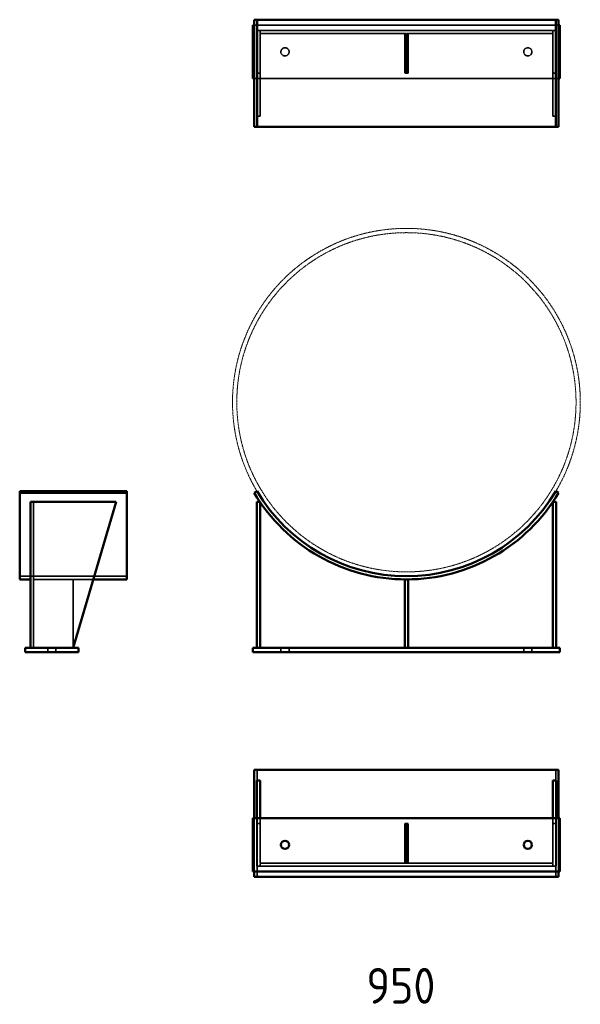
# Model space of a CAD drawing. Header units: millimetres. Extents: x 14460 to 16029, y 10269 to 13027.
import ezdxf

# ---------------------------------------------------------------- set-up
doc = ezdxf.new("R2010")
doc.units = ezdxf.units.MM
doc.linetypes.add('DASHED', pattern=[0.2067, 0.1654, -0.0413])
doc.linetypes.add('PHANTOM', pattern=[2.5, 1.25, -0.25, 0.25, -0.25, 0.25, -0.25])
for name, color, linetype, lineweight in [('AM_6', 2, 'Continuous', 35), ('Hidden', 2, 'DASHED', 35), ('PHANTOM', 6, 'PHANTOM', 20), ('Visible', 7, 'Continuous', 50)]:
    doc.layers.add(name, color=color, linetype=linetype, lineweight=lineweight)
doc.styles.get("Standard").update_dxf_attribs({"font": 'ISOCP.SHX', "bigfont": 'extfont2.shx'})

msp = doc.modelspace()

# ---------------------------------------------------------------- linework, layer by layer
at = {"layer": 'Hidden'}
for p, q in [((15968.6, 13011.6), (15116.3, 13011.6)), ((15123.5, 12996.6), (15123.5, 12756.6)), ((15123.5, 12996.6), (15132.5, 12996.6)), ((15132.5, 12996.6), (15132.5, 12987.6)), ((15952.5, 12996.6), (15132.5, 12996.6)), ((15132.5, 12987.6), (15542.5, 12987.6)), ((15132.5, 12987.6), (15132.5, 12756.6)), ((15538, 12987.6), (15538, 12876.6)), ((15542.5, 12987.6), (15542.5, 12876.6)), ((15542.5, 12987.6), (15952.5, 12987.6)), ((15547, 12987.6), (15547, 12876.6)), ((15952.5, 12996.6), (15961.5, 12996.6)), ((15952.5, 12987.6), (15952.5, 12996.6)), ((15952.5, 12756.6), (15952.5, 12987.6)), ((15961.5, 12996.6), (15961.5, 12756.6)), ((15116.3, 12861.6), (15968.6, 12861.6)), ((15123.5, 12876.6), (15132.5, 12876.6)), ((15542.5, 12876.6), (15538, 12876.6)), ((15547, 12876.6), (15542.5, 12876.6)), ((15961.5, 12876.6), (15952.5, 12876.6)), ((15132.5, 12756.6), (15123.5, 12756.6)), ((15961.5, 12756.6), (15952.5, 12756.6)), ((14498.6, 11267.2), (14498.6, 11676)), ((14459.6, 11468.2), (14759.6, 11468.2)), ((14498.6, 11459.2), (14609.6, 11459.2)), ((14609.6, 11459.2), (14609.6, 11267.2)), ((14609.6, 11459.2), (14665.9, 11459.2)), ((14538.1, 11267.2), (14538.1, 11255.2)), ((14561.1, 11267.2), (14561.1, 11255.2)), ((15191, 11267.2), (15191, 11255.2)), ((15214, 11267.2), (15214, 11255.2)), ((15871, 11267.2), (15871, 11255.2)), ((15894, 11267.2), (15894, 11255.2)), ((15124.1, 10625.8), (15124.1, 10925.8)), ((15960.8, 10625.8), (15960.8, 10925.8)), ((15116.3, 10640.8), (15116.3, 10790.8)), ((15123.5, 10775.8), (15123.5, 10790.8)), ((15132.5, 10790.8), (15132.5, 10775.8)), ((15952.5, 10775.8), (15952.5, 10790.8)), ((15961.5, 10790.8), (15961.5, 10775.8)), ((15968.6, 10640.8), (15968.6, 10790.8)), ((15123.5, 10775.8), (15132.5, 10775.8)), ((15123.5, 10775.8), (15123.5, 10655.8)), ((15132.5, 10775.8), (15132.5, 10664.8)), ((15538, 10775.8), (15538, 10664.8)), ((15547, 10775.8), (15538, 10775.8)), ((15542.5, 10664.8), (15542.5, 10775.8)), ((15547, 10664.8), (15547, 10775.8)), ((15952.5, 10775.8), (15952.5, 10664.8)), ((15961.5, 10775.8), (15952.5, 10775.8)), ((15961.5, 10655.8), (15961.5, 10775.8)), ((15123.5, 10655.8), (15961.5, 10655.8)), ((15538, 10664.8), (15132.5, 10664.8)), ((15132.5, 10655.8), (15132.5, 10664.8)), ((15538, 10664.8), (15542.5, 10664.8)), ((15542.5, 10664.8), (15547, 10664.8)), ((15952.5, 10664.8), (15547, 10664.8)), ((15952.5, 10664.8), (15952.5, 10655.8))]:
    msp.add_line(p, q, dxfattribs=at)
for centre in [(15202.5, 12936.6), (15882.5, 12936.6)]:
    msp.add_circle(centre, 11.5, dxfattribs=at)
at = {"layer": 'PHANTOM'}
for radius in [487, 475]:
    msp.add_circle((15542.5, 11955.2), radius, dxfattribs=at)
at = {"layer": 'Visible'}
for p, q in [((15124.1, 13026.6), (15116.3, 13026.6)), ((15116.3, 13026.6), (15116.3, 12726.6)), ((15124.1, 13026.6), (15124.1, 12726.6)), ((15960.8, 13026.6), (15124.1, 13026.6)), ((15960.8, 13026.6), (15960.8, 12726.6)), ((15968.6, 13026.6), (15960.8, 13026.6)), ((15968.6, 13026.6), (15968.6, 12726.6)), ((15116.3, 13011.6), (15112.5, 13011.6)), ((15112.5, 13011.6), (15112.5, 12861.6)), ((15972.5, 13011.6), (15968.6, 13011.6)), ((15972.5, 12861.6), (15972.5, 13011.6)), ((15112.5, 12861.6), (15116.3, 12861.6)), ((15968.6, 12861.6), (15972.5, 12861.6)), ((15124.1, 12726.6), (15116.3, 12726.6)), ((15960.8, 12726.6), (15124.1, 12726.6)), ((15968.6, 12726.6), (15960.8, 12726.6)), ((14459.6, 11705.9), (14459.6, 11701.3)), ((14459.6, 11705.9), (14759.6, 11705.9)), ((14459.6, 11701.3), (14759.6, 11701.3)), ((14459.6, 11459.2), (14459.6, 11701.3)), ((14759.6, 11705.9), (14759.6, 11701.3)), ((14759.6, 11459.2), (14759.6, 11701.3)), ((15124.1, 11705.9), (15116.3, 11701.3)), ((15968.6, 11701.3), (15960.8, 11705.9)), ((14489.6, 11676), (14729.6, 11676)), ((14489.6, 11267.2), (14489.6, 11676)), ((14609.6, 11267.2), (14729.6, 11676)), ((15123.5, 11267.2), (15123.5, 11676)), ((15132.5, 11676), (15123.5, 11676)), ((15132.5, 11676), (15132.5, 11267.2)), ((15961.5, 11676), (15952.5, 11676)), ((15952.5, 11267.2), (15952.5, 11676)), ((15961.5, 11676), (15961.5, 11267.2)), ((14459.6, 11459.2), (14489.6, 11459.2)), ((14665.9, 11459.2), (14759.6, 11459.2)), ((15542.5, 11459.2), (15538, 11459.2)), ((15538, 11459.2), (15538, 11267.2)), ((15547, 11459.2), (15542.5, 11459.2)), ((15547, 11267.2), (15547, 11459.2)), ((14474.6, 11267.2), (14624.6, 11267.2)), ((14474.6, 11255.2), (14474.6, 11267.2)), ((14474.6, 11255.2), (14624.6, 11255.2)), ((14624.6, 11255.2), (14624.6, 11267.2)), ((15112.5, 11267.2), (15972.5, 11267.2)), ((15112.5, 11255.2), (15112.5, 11267.2)), ((15112.5, 11255.2), (15972.5, 11255.2)), ((15972.5, 11255.2), (15972.5, 11267.2)), ((15116.3, 10790.8), (15116.3, 10925.8)), ((15968.6, 10925.8), (15116.3, 10925.8)), ((15968.6, 10790.8), (15968.6, 10925.8)), ((15123.5, 10790.8), (15123.5, 10895.8)), ((15132.5, 10895.8), (15123.5, 10895.8)), ((15132.5, 10895.8), (15132.5, 10790.8)), ((15961.5, 10895.8), (15952.5, 10895.8)), ((15952.5, 10790.8), (15952.5, 10895.8)), ((15961.5, 10895.8), (15961.5, 10790.8)), ((15112.5, 10790.8), (15972.5, 10790.8)), ((15112.5, 10640.8), (15112.5, 10790.8)), ((15972.5, 10790.8), (15972.5, 10640.8)), ((15972.5, 10640.8), (15112.5, 10640.8)), ((15116.3, 10625.8), (15116.3, 10640.8)), ((15968.6, 10625.8), (15116.3, 10625.8)), ((15968.6, 10625.8), (15968.6, 10640.8))]:
    msp.add_line(p, q, dxfattribs=at)
for centre in [(15202.5, 10715.8), (15882.5, 10715.8)]:
    msp.add_circle(centre, 11.5, dxfattribs=at)
for radius in [496, 487]:
    msp.add_arc((15542.5, 11955.2), radius, 210.7822, 329.2178, dxfattribs=at)

# ---------------------------------------------------------------- texts
at = {"layer": 'AM_6', "color": 7, "lineweight": 50, "insert": (15430.5, 10371), "char_height": 100, "attachment_point": 1}
msp.add_mtext_dynamic_manual_height_columns('950', width=5900.32, gutter_width=500, heights=[0], dxfattribs=at)

doc.saveas('drawing.dxf')
